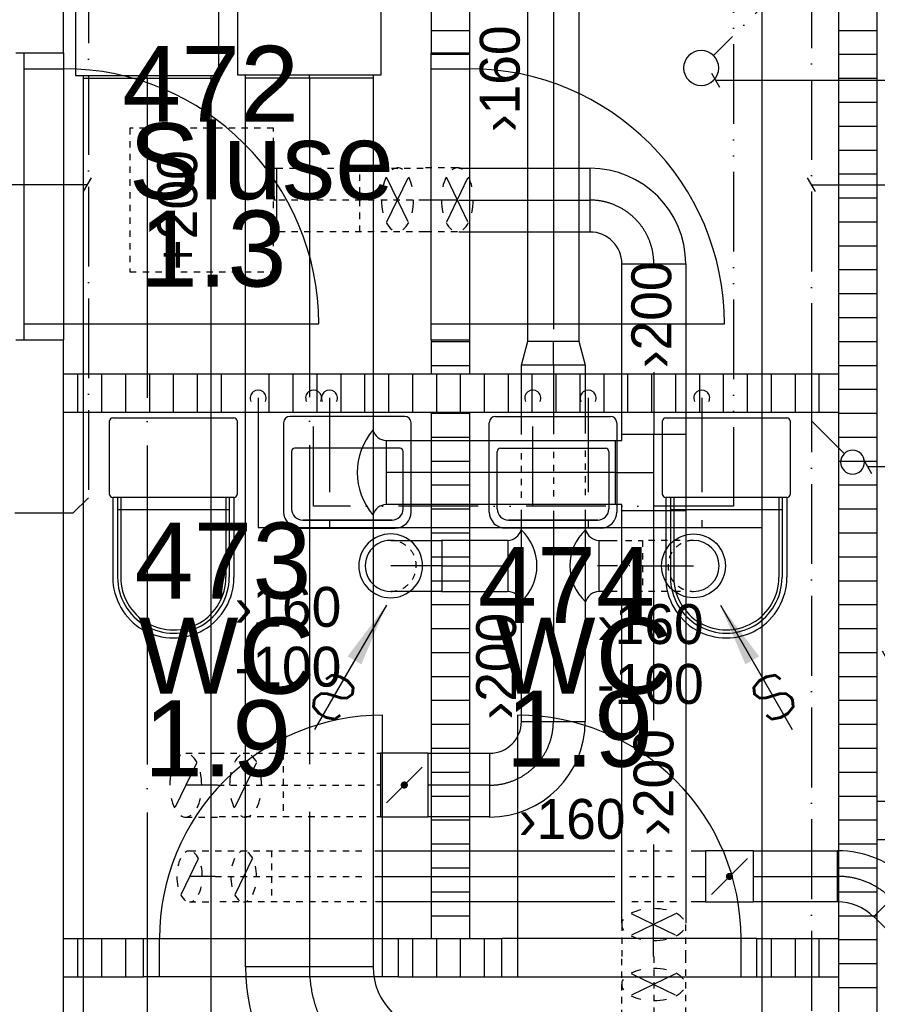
# Model space of a CAD drawing. Header units: millimetres. Extents: x 0 to 83130, y 0 to 53088.
# Tile 9 of 105: x 12517 to 15207, y 15097 to 18184. Entities that reach past the tile are written whole.
import ezdxf
from ezdxf.enums import TextEntityAlignment as Align

# ---------------------------------------------------------------- set-up
doc = ezdxf.new("R2010")
doc.units = ezdxf.units.MM
doc.header["$LTSCALE"] = 50
doc.header["$MEASUREMENT"] = 0
doc.header["$PDMODE"] = 1
for name, pattern in [('2V-CENT', [23, 20, -1.5, 0, -1.5]), ('V-GOMD', [0.8, 0.4, -0.4]), ('V-KV', [2, 1, 1]), ('V-SPV', [7, 5, -1, 0, -1]), ('V-VV', [8, 5, -1, 0, -1, 0, -1])]:
    doc.linetypes.add(name, pattern=pattern)
doc.layers.get('0').update_dxf_attribs({"linetype": 'CONTINUOUS'})
for name, color, linetype in [('20604A200D001$0$832 Rominfo', 7, 'CONTINUOUS'), ('20604A200D001$0$A12-HEL4', 251, 'CONTINUOUS'), ('20604A200D001$0$A24-HEL1', 251, 'CONTINUOUS'), ('20604A200D001$0$A24-HEL2', 251, 'CONTINUOUS'), ('20604A200D001$0$A24-SKR1', 251, 'CONTINUOUS'), ('V060-', 3, 'CONTINUOUS'), ('V061-', 1, 'CONTINUOUS'), ('V070-', 3, 'CONTINUOUS'), ('V071-', 1, 'CONTINUOUS'), ('V080-', 3, 'CONTINUOUS'), ('V090-', 2, 'CONTINUOUS'), ('V091-', 1, 'CONTINUOUS'), ('xref', 7, 'CONTINUOUS')]:
    doc.layers.add(name, color=color, linetype=linetype)
doc.styles.add('20604A200D001$0$Arial', font='arial.ttf', dxfattribs={"height": 238.125})
doc.styles.add('FISO', font='fiso')
doc.styles.add('ISO', font='ISO')
doc.styles.add('SIMPLEX', font='SIMPLEX')

# ---------------------------------------------------------------- blocks, each defined once
blk = doc.blocks.new('VUN')
at = {"color": 0}
blk.add_circle((0, 0), 0.5, dxfattribs=at)
blk = doc.blocks.new('V420', base_point=(455, 404.5))
blk.add_line((455, 404.5), (464, 404.5))
blk.add_solid([(455, 404.5), (459, 405), (459, 404)])
blk = doc.blocks.new('V421', base_point=(455.5, 404.5))
at = {"rotation": 180}
blk.add_blockref('V420', (464.5, 404.5), dxfattribs=at)
blk = doc.blocks.new('CBOJ90_PB', base_point=(86107, 31352))
at = {"color": 0, "linetype": 'ByBlock'}
blk.add_arc((86106, 31353), 1, 270, 360, dxfattribs=at)
blk = doc.blocks.new('KBOJ90_PB', base_point=(86107, 31352))
at = {"color": 0, "linetype": 'ByBlock'}
for p, q in [((86106.5, 31353), (86107.5, 31353)), ((86106, 31352.5), (86106, 31351.5))]:
    blk.add_line(p, q, dxfattribs=at)
for radius in [1.5, 0.5]:
    blk.add_arc((86106, 31353), radius, 270, 360, dxfattribs=at)
blk = doc.blocks.new('3BOJ90_PB', base_point=(86107, 31352))
for p in [(86107, 31353), (86106, 31352)]:
    blk.add_point(p)
at = {"color": 1, "linetype": '2V-CENT'}
blk.add_blockref('CBOJ90_PB', (86107, 31352), dxfattribs=at)
at = {"color": 0, "linetype": 'ByBlock'}
blk.add_blockref('KBOJ90_PB', (86107, 31352), dxfattribs=at)
at = {"style": 'ISO', "flags": 3}
blk.add_attdef('0', (86107, 31352), '', height=1, dxfattribs=at)
blk = doc.blocks.new('LD_P')
for p, q in [((-0.5, 0.5), (-0.5, -0.5)), ((0.5, 0.5), (-0.5, 0.5)), ((0.5, -0.5), (0.5, 0.5)), ((-0.5, -0.5), (0.5, -0.5))]:
    blk.add_line(p, q)
at = {"color": 1}
for p, q in [((-0.3, 0.5), (-0.3, 0.1)), ((0.1, 0.5), (0.1, 0.1)), ((-0.1, -0.5), (-0.1, -0.1)), ((0.3, -0.5), (0.3, -0.1))]:
    blk.add_line(p, q, dxfattribs=at)
blk = doc.blocks.new('C3A', base_point=(16246, 22590.5))
at = {"color": 0, "linetype": 'ByBlock'}
blk.add_line((16247, 22590.5), (16246, 22590.5), dxfattribs=at)
blk = doc.blocks.new('K3A', base_point=(16246, 22590.5))
at = {"color": 0, "linetype": 'ByBlock'}
for p, q in [((16246, 22591), (16247, 22591)), ((16247, 22591), (16247, 22590)), ((16247, 22590), (16246, 22590))]:
    blk.add_line(p, q, dxfattribs=at)
blk = doc.blocks.new('33A', base_point=(16246, 22590.5))
blk.add_point((16247, 22590.5))
at = {"color": 0, "linetype": 'ByBlock'}
blk.add_blockref('K3A', (16246, 22590.5), dxfattribs=at)
at = {"color": 1, "linetype": '2V-CENT'}
blk.add_blockref('C3A', (16246, 22590.5), dxfattribs=at)
at = {"style": 'SIMPLEX', "flags": 3}
blk.add_attdef('0', (16246, 22590.5), '', height=1, dxfattribs=at)
blk = doc.blocks.new('CBOJ45_P', base_point=(16236.061, 22619.837))
at = {"color": 0, "linetype": 'ByBlock'}
blk.add_arc((16235.44, 22621.337, 0.686), 1.5, 270, 315, dxfattribs=at)
blk = doc.blocks.new('KBOJ45_P', base_point=(16236.061, 22619.837))
at = {"color": 0, "linetype": 'ByBlock'}
for p, q in [((16236.147, 22620.63), (16236.854, 22619.923)), ((16235.44, 22619.337, 0.686), (16235.44, 22620.337, 0.686))]:
    blk.add_line(p, q, dxfattribs=at)
for radius in [1, 2]:
    blk.add_arc((16235.44, 22621.337, 0.686), radius, 270, 315, dxfattribs=at)
blk = doc.blocks.new('3BOJ45_P', base_point=(16236.061, 22619.837))
for p in [(16236.501, 22620.276), (16235.44, 22619.837)]:
    blk.add_point(p)
at = {"color": 0, "linetype": 'ByBlock'}
blk.add_blockref('KBOJ45_P', (16236.061, 22619.837), dxfattribs=at)
at = {"color": 1, "linetype": '2V-CENT'}
blk.add_blockref('CBOJ45_P', (16236.061, 22619.837), dxfattribs=at)
at = {"style": 'ISO', "flags": 3}
blk.add_attdef('0', (16236.061, 22619.837), '', height=1, dxfattribs=at)
blk = doc.blocks.new('CBOJ30_U', base_point=(16234, 22606))
at = {"color": 0, "linetype": 'ByBlock'}
blk.add_line((16233.5, 22606), (16234, 22606), dxfattribs=at)
blk = doc.blocks.new('FLCG30', base_point=(8, 3))
at = {"color": 1, "linetype": 'V-GOMD'}
blk.add_line((7.833, 2.654), (8.167, 3.346), dxfattribs=at)
blk = doc.blocks.new('KSP_P', base_point=(16239.5, 22597.5))
at = {"color": 0, "linetype": 'ByBlock'}
for p, q in [((16240, 22598), (16239, 22598)), ((16239, 22598), (16239, 22597)), ((16240, 22597), (16240, 22598)), ((16239, 22597), (16240, 22597))]:
    blk.add_line(p, q, dxfattribs=at)
blk = doc.blocks.new('2SP_P', base_point=(16239.5, 22597.5))
for p in [(16239, 22597.5), (16240, 22597.5)]:
    blk.add_point(p)
at = {"color": 0, "linetype": 'ByBlock'}
blk.add_blockref('KSP_P', (16239.5, 22597.5), dxfattribs=at)
at = {"style": 'SIMPLEX', "flags": 3}
blk.add_attdef('0', (16239.5, 22597.5), '', height=1, dxfattribs=at)
blk = doc.blocks.new('SPJALL', base_point=(16229, 22594))
at = {"color": 1}
blk.add_line((16228.625, 22593.625), (16229.375, 22594.375), dxfattribs=at)
at = {"color": 1, "const_width": 0.075}
blk.add_lwpolyline([(16229, 22594.0375, -1), (16229, 22593.9625, -1), (16229, 22594.0375, -1)], format="xyb", dxfattribs=at)
blk = doc.blocks.new('CCDIMF_200X160X75', base_point=(3095.5, 30301.1))
at = {"color": 0, "linetype": 'ByBlock'}
blk.add_line((3058, 30301.1), (3133, 30301.1), dxfattribs=at)
blk = doc.blocks.new('KCDIMF_200X160X75', base_point=(3095.5, 30301.1))
at = {"color": 0, "linetype": 'ByBlock'}
for p, q in [((3058, 30201.1), (3058, 30401.1)), ((3058, 30401.1), (3133, 30381.1)), ((3133, 30381.1), (3133, 30221.1)), ((3133, 30221.1), (3058, 30201.1))]:
    blk.add_line(p, q, dxfattribs=at)
blk = doc.blocks.new('3CDIMF_200X160X75', base_point=(3095.5, 30301.1))
for p in [(3058, 30301.1), (3133, 30301.1)]:
    blk.add_point(p)
at = {"color": 0, "linetype": 'ByBlock'}
blk.add_blockref('KCDIMF_200X160X75', (3095.5, 30301.1), dxfattribs=at)
at = {"color": 1, "linetype": '2V-CENT'}
blk.add_blockref('CCDIMF_200X160X75', (3095.5, 30301.1), dxfattribs=at)
at = {"style": 'SIMPLEX', "flags": 3}
blk.add_attdef('0', (3095.5, 30301.1), '', height=1, dxfattribs=at)
blk = doc.blocks.new('CIRC_P', base_point=(16254, 22587))
blk.add_circle((16254, 22587), 0.5)
blk = doc.blocks.new('CBOJ90_NB', base_point=(86107.402, 31352.24))
at = {"color": 0, "linetype": 'ByBlock'}
blk.add_line((86106.402, 31352.24), (86107.402, 31352.24), dxfattribs=at)
blk = doc.blocks.new('V422', base_point=(16230, 22585))
blk.add_blockref('V420', (16230, 22585))
at = {"style": 'SIMPLEX'}
blk.add_text('s', height=4, rotation=90, dxfattribs=at).set_placement((16238, 22585), align=Align.CENTER)
blk = doc.blocks.new('CTK_P', base_point=(16236.144, 22620.378))
at = {"color": 0, "linetype": 'ByBlock'}
for p, q in [((16236.144, 22620.978), (16236.144, 22620.378)), ((16235.544, 22620.378), (16236.744, 22620.378))]:
    blk.add_line(p, q, dxfattribs=at)
blk = doc.blocks.new('KTK_P', base_point=(16236.144, 22620.378))
at = {"color": 0, "linetype": 'ByBlock'}
for p, q in [((16235.544, 22620.878), (16235.644, 22620.878)), ((16235.544, 22619.878), (16235.544, 22620.878)), ((16235.644, 22620.978), (16236.644, 22620.978)), ((16235.644, 22620.878), (16235.644, 22620.978)), ((16236.644, 22620.978), (16236.644, 22620.878)), ((16236.644, 22620.878), (16236.744, 22620.878)), ((16236.744, 22620.878), (16236.744, 22619.878)), ((16236.744, 22619.878), (16235.544, 22619.878))]:
    blk.add_line(p, q, dxfattribs=at)
blk = doc.blocks.new('3TK_P', base_point=(16236.144, 22620.378))
for p in [(16236.144, 22620.978), (16235.544, 22620.378), (16236.744, 22620.378)]:
    blk.add_point(p)
at = {"color": 1, "linetype": '2V-CENT'}
blk.add_blockref('CTK_P', (16236.144, 22620.378), dxfattribs=at)
at = {"color": 0, "linetype": 'ByBlock'}
blk.add_blockref('KTK_P', (16236.144, 22620.378), dxfattribs=at)
at = {"style": 'ISO', "flags": 3}
blk.add_attdef('0', (16236.144, 22620.378), '', height=1, dxfattribs=at)
blk = doc.blocks.new('20604A200D001')
at = {"layer": '20604A200D001$0$A12-HEL4', "color": 7}
for points in [[(28124.5, 15749.3), (28124.5, 18623)], [(27974.5, 15749.3), (28124.5, 15749.3)], [(27974.5, 14849.3), (28124.5, 14849.3)], [(28124.5, 11683), (28124.5, 14849.3)]]:
    blk.add_lwpolyline(points, dxfattribs=at)
at = {"layer": '20604A200D001$0$A24-HEL1', "color": 7}
for points in [[(27999.5, 15749.3), (27999.5, 14849.3)], [(28124.5, 15749.3), (28124.5, 14849.3)], [(29277, 14849.3), (29277, 15749.3)], [(29397, 15749.3), (29397, 14849.3)], [(27999.5, 15699.3), (28124.5, 15699.3)], [(29277, 15699.3), (29397, 15699.3)], [(27999.5, 14899.3), (28124.5, 14899.3)], [(28124.5, 14899.3), (28924.5, 14899.3)], [(29277, 14899.3), (29397, 14899.3)], [(29397, 14899.3), (30197, 14899.3)], [(29194.5, 14609.5), (28834.5, 14609.5)], [(29479.5, 14609.5), (29839.5, 14609.5)], [(28814.5, 14589.5), (28814.5, 14309.5)], [(29214.5, 14309.5), (29214.5, 14589.5)], [(29459.5, 14309.5), (29459.5, 14589.5)], [(29859.5, 14589.5), (29859.5, 14309.5)], [(29179.5, 14509.5), (28849.5, 14509.5)], [(29494.5, 14509.5), (29824.5, 14509.5)], [(28839.5, 14499.5), (28839.5, 14319.5)], [(29189.5, 14319.5), (29189.5, 14499.5)], [(29484.5, 14319.5), (29484.5, 14499.5)], [(29834.5, 14499.5), (29834.5, 14319.5)], [(28864.5, 14259.5), (29164.5, 14259.5)], [(28874.5, 14284.5), (29154.5, 14284.5)], [(29154.5, 14284.5), (28874.5, 14284.5)], [(29809.5, 14259.5), (29509.5, 14259.5)], [(29799.5, 14284.5), (29519.5, 14284.5)], [(29519.5, 14284.5), (29799.5, 14284.5)], [(29125, 12973), (29125, 13673)], [(29549, 12973), (29549, 13673)], [(28375, 12973), (29175, 12973)], [(28425, 12853), (28425, 12973)], [(29125, 12853), (29125, 12973)], [(30299, 12973), (29499, 12973)], [(29549, 12853), (29549, 12973)], [(30249, 12853), (30249, 12973)], [(29175, 12853), (28375, 12853)], [(29499, 12853), (30299, 12853)]]:
    blk.add_lwpolyline(points, dxfattribs=at)
for centre, radius, start, end in [((28124.5, 14899.3), 800, 0, 90), ((29397, 14899.2), 800, 0.0002, 90), ((28834.5, 14589.5), 20, 90, 179.9865), ((29194.5, 14589.5), 20, 0.0135, 90), ((29479.5, 14589.5), 20, 90, 179.9959), ((29839.5, 14589.5), 20, 0.0041, 90), ((28849.5, 14499.5), 10, 90, 180.0052), ((29179.5, 14499.5), 10, 359.9948, 90), ((29494.5, 14499.5), 10, 90, 179.9865), ((29824.5, 14499.5), 10, 359.9948, 90), ((28864.5, 14309.5), 50, 180.0007, 270), ((28874.5, 14319.5), 35, 179.999, 270), ((29154.5, 14319.5), 35, 270, 0.001), ((29164.5, 14309.5), 50, 270, 359.9993), ((29509.5, 14309.5), 50, 180.0007, 270), ((29519.5, 14319.5), 35, 180.0044, 270), ((29799.5, 14319.5), 35, 270, 0.001), ((29809.5, 14309.5), 50, 270, 359.9993), ((29125, 12973), 700, 90, 180.0001), ((29549, 12973), 700, 359.9999, 90)]:
    blk.add_arc(centre, radius, start, end, dxfattribs=at)
at = {"layer": '20604A200D001$0$A24-HEL2', "color": 7}
for points in [[(30554.5, 18408), (30554.5, 12553)], [(30674.5, 18408), (30674.5, 12553)], [(29277, 17625.5), (29277, 15749.3)], [(29397, 17625.5), (29397, 15749.3)], [(29277, 15749.3), (29397, 15749.3)], [(29277, 14849.3), (29397, 14849.3)], [(29277, 14849.3), (29277, 14743)], [(29397, 14849.3), (29397, 14743)], [(28124.5, 14743), (30554.5, 14743)], [(28124.5, 14623), (30554.5, 14623)], [(28278.7, 14605), (28658.7, 14605)], [(29277, 14623), (29277, 12973)], [(29397, 14623), (29397, 12973)], [(30012.8, 14605), (30392.8, 14605)], [(28268.7, 14365), (28268.7, 14595)], [(28668.7, 14595), (28668.7, 14365)], [(30002.8, 14365), (30002.8, 14595)], [(30402.8, 14595), (30402.8, 14365)], [(28278.7, 14355), (28278.7, 14105)], [(28658.7, 14355), (28278.7, 14355)], [(28293.7, 14355), (28293.7, 14105)], [(28303.7, 14355), (28303.7, 14105)], [(28633.7, 14355), (28633.7, 14105)], [(28643.7, 14355), (28643.7, 14105)], [(28658.7, 14355), (28658.7, 14105)], [(30012.8, 14355), (30012.8, 14105)], [(30392.8, 14355), (30012.8, 14355)], [(30027.8, 14355), (30027.8, 14105)], [(30037.8, 14355), (30037.8, 14105)], [(30367.8, 14355), (30367.8, 14105)], [(30377.8, 14355), (30377.8, 14105)], [(30392.8, 14355), (30392.8, 14105)], [(28292.7, 14318), (28643.7, 14318)], [(30026.8, 14318), (30377.8, 14318)], [(30674.5, 13403), (31589.5, 13403)], [(30674.5, 13283), (31589.5, 13283)], [(28124.5, 12973), (28375, 12973)], [(28375, 12853), (28375, 12973)], [(29175, 12973), (29499, 12973)], [(29175, 12853), (29175, 12973)], [(29499, 12853), (29499, 12973)], [(30299, 12973), (30554.5, 12973)], [(30299, 12853), (30299, 12973)], [(28124.5, 12853), (28375, 12853)], [(29175, 12853), (29499, 12853)], [(30299, 12853), (30554.5, 12853)]]:
    blk.add_lwpolyline(points, dxfattribs=at)
for centre, radius, start, end in [((28278.7, 14595), 10, 90, 179.9865), ((28278.7, 14595), 10, 90, 179.9865), ((28658.7, 14595), 10, 359.9948, 90), ((30012.8, 14595), 10, 90, 180.0052), ((30012.8, 14595), 10, 90, 180.0052), ((30392.8, 14595), 10, 0.0135, 90), ((28278.7, 14365), 10, 180.0057, 270), ((28278.7, 14365), 10, 180.0057, 270), ((28658.7, 14365), 10, 270, 0.0129), ((28658.7, 14365), 10, 270, 0.0129), ((30012.8, 14365), 10, 179.9871, 270), ((30012.8, 14365), 10, 179.9871, 270), ((30392.8, 14365), 10, 270, 359.9943), ((30392.8, 14365), 10, 270, 359.9943), ((28468.7, 14105), 190, 179.9997, 0.0003), ((28468.7, 14105), 175, 179.9997, 0.0003), ((28468.7, 14105), 165, 179.9997, 0.0003), ((30202.8, 14105), 190, 179.9997, 0.0003), ((30202.8, 14105), 175, 179.9997, 0.0003), ((30202.8, 14105), 165, 179.9997, 0.0003)]:
    blk.add_arc(centre, radius, start, end, dxfattribs=at)
at = {"layer": '20604A200D001$0$A24-SKR1', "color": 7}
for points in [[(29277, 15819.4), (29397, 15819.4)], [(30554.5, 15819.4), (30674.5, 15819.4)], [(29277, 15744.4), (29397, 15744.4)], [(30554.5, 15744.4), (30674.5, 15744.4)], [(30554.5, 15669.4), (30674.5, 15669.4)], [(30554.5, 15594.4), (30674.5, 15594.4)], [(30554.5, 15519.4), (30674.5, 15519.4)], [(30554.5, 15444.4), (30674.5, 15444.4)], [(30554.5, 15369.4), (30674.5, 15369.4)], [(30554.5, 15294.4), (30674.5, 15294.4)], [(30554.5, 15219.4), (30674.5, 15219.4)], [(30554.5, 15144.4), (30674.5, 15144.4)], [(30554.5, 15069.4), (30674.5, 15069.4)], [(30554.5, 14994.4), (30674.5, 14994.4)], [(30554.5, 14919.4), (30674.5, 14919.4)], [(29277, 14844.4), (29397, 14844.4)], [(30554.5, 14844.4), (30674.5, 14844.4)], [(29277, 14769.4), (29397, 14769.4)], [(30554.5, 14769.4), (30674.5, 14769.4)], [(28169.5, 14623), (28169.5, 14743)], [(28244.5, 14623), (28244.5, 14743)], [(28319.5, 14623), (28319.5, 14743)], [(28394.5, 14623), (28394.5, 14743)], [(28469.5, 14623), (28469.5, 14743)], [(28544.5, 14623), (28544.5, 14743)], [(28619.5, 14623), (28619.5, 14743)], [(28694.5, 14623), (28694.5, 14743)], [(28769.5, 14623), (28769.5, 14743)], [(28844.5, 14623), (28844.5, 14743)], [(28919.5, 14623), (28919.5, 14743)], [(28994.5, 14623), (28994.5, 14743)], [(29069.5, 14623), (29069.5, 14743)], [(29144.5, 14623), (29144.5, 14743)], [(29219.5, 14623), (29219.5, 14743)], [(29294.5, 14623), (29294.5, 14743)], [(29369.5, 14623), (29369.5, 14743)], [(29444.5, 14623), (29444.5, 14743)], [(29519.5, 14623), (29519.5, 14743)], [(29594.5, 14623), (29594.5, 14743)], [(29669.5, 14623), (29669.5, 14743)], [(29744.5, 14623), (29744.5, 14743)], [(29819.5, 14623), (29819.5, 14743)], [(29894.5, 14623), (29894.5, 14743)], [(29969.5, 14623), (29969.5, 14743)], [(30044.5, 14623), (30044.5, 14743)], [(30119.5, 14623), (30119.5, 14743)], [(30194.5, 14623), (30194.5, 14743)], [(30269.5, 14623), (30269.5, 14743)], [(30344.5, 14623), (30344.5, 14743)], [(30419.5, 14623), (30419.5, 14743)], [(30494.5, 14623), (30494.5, 14743)], [(30554.5, 14694.4), (30674.5, 14694.4)], [(29277, 14619.4), (29397, 14619.4)], [(30554.5, 14619.4), (30674.5, 14619.4)], [(29277, 14544.4), (29397, 14544.4)], [(30554.5, 14544.4), (30674.5, 14544.4)], [(29277, 14469.4), (29397, 14469.4)], [(30554.5, 14469.4), (30674.5, 14469.4)], [(29277, 14394.4), (29397, 14394.4)], [(30554.5, 14394.4), (30674.5, 14394.4)], [(29277, 14319.4), (29397, 14319.4)], [(30554.5, 14319.4), (30674.5, 14319.4)], [(29277, 14244.4), (29397, 14244.4)], [(30554.5, 14244.4), (30674.5, 14244.4)], [(29277, 14169.4), (29397, 14169.4)], [(30554.5, 14169.4), (30674.5, 14169.4)], [(29277, 14094.4), (29397, 14094.4)], [(30554.5, 14094.4), (30674.5, 14094.4)], [(29277, 14019.4), (29397, 14019.4)], [(30554.5, 14019.4), (30674.5, 14019.4)], [(29277, 13944.4), (29397, 13944.4)], [(30554.5, 13944.4), (30674.5, 13944.4)], [(29277, 13869.4), (29397, 13869.4)], [(30554.5, 13869.4), (30674.5, 13869.4)], [(29277, 13794.4), (29397, 13794.4)], [(30554.5, 13794.4), (30674.5, 13794.4)], [(29277, 13719.4), (29397, 13719.4)], [(30554.5, 13719.4), (30674.5, 13719.4)], [(29277, 13644.4), (29397, 13644.4)], [(30554.5, 13644.4), (30674.5, 13644.4)], [(29277, 13569.4), (29397, 13569.4)], [(30554.5, 13569.4), (30674.5, 13569.4)], [(29277, 13494.4), (29397, 13494.4)], [(30554.5, 13494.4), (30674.5, 13494.4)], [(29277, 13419.4), (29397, 13419.4)], [(30554.5, 13419.4), (30674.5, 13419.4)], [(29277, 13344.4), (29397, 13344.4)], [(30554.5, 13344.4), (30674.5, 13344.4)], [(29277, 13269.4), (29397, 13269.4)], [(30554.5, 13269.4), (30674.5, 13269.4)], [(29277, 13194.4), (29397, 13194.4)], [(30554.5, 13194.4), (30674.5, 13194.4)], [(29277, 13119.4), (29397, 13119.4)], [(30554.5, 13119.4), (30674.5, 13119.4)], [(29277, 13044.4), (29397, 13044.4)], [(30554.5, 13044.4), (30674.5, 13044.4)], [(28169.5, 12853), (28169.5, 12973)], [(28244.5, 12853), (28244.5, 12973)], [(28319.5, 12853), (28319.5, 12973)], [(29219.5, 12853), (29219.5, 12973)], [(29294.5, 12853), (29294.5, 12973)], [(29369.5, 12853), (29369.5, 12973)], [(29444.5, 12853), (29444.5, 12973)], [(30344.5, 12853), (30344.5, 12973)], [(30419.5, 12853), (30419.5, 12973)], [(30494.5, 12853), (30494.5, 12973)], [(30554.5, 12969.4), (30674.5, 12969.4)], [(30554.5, 12894.4), (30674.5, 12894.4)], [(30554.5, 12819.4), (30674.5, 12819.4)]]:
    blk.add_lwpolyline(points, dxfattribs=at)
at = {"layer": '20604A200D001$0$832 Rominfo', "color": 7, "style": '20604A200D001$0$Arial'}
for s, p in [('472', (28308.1, 15532.8)), ('Sluse', (28328.9, 15290.3)), ('1.3', (28361, 15016.5)), ('473', (28346.7, 14038.5)), ('474', (29424.2, 13962)), ('WC', (28358.9, 13740.3)), ('WC', (29478.9, 13740.3)), ('1.9', (29511, 13511.5)), ('1.9', (28376, 13481.5))]:
    blk.add_text(s, height=238.12, dxfattribs=at).set_placement(p)

msp = doc.modelspace()

# ---------------------------------------------------------------- linework, layer by layer
at = {"layer": 'V060-', "linetype": 'Continuous'}
for p, q in [((14111, 17175), (14111, 19363.26)), ((14271, 19363.26), (14271, 17175)), ((12717.07, 14755.29), (12717.07, 17998.68)), ((13117.07, 17998.68), (13117.07, 14755.29)), ((13225.71, 15214.29), (13225.71, 18000.44)), ((13625.71, 18000.44), (13625.71, 15214.29)), ((13894.11, 17718), (14306, 17718)), ((14306, 17518), (13894.11, 17518)), ((14406, 16884), (14406, 17418.31)), ((14606, 17418.31), (14606, 16884)), ((14091, 16883.18), (14091, 17101.81)), ((14291, 17101.81), (14291, 16885.97)), ((13666.65, 16864.19), (14386.18, 16864.19)), ((14386.18, 16664.19), (13666.65, 16664.19)), ((14091, 15984), (14091, 16647.04)), ((14291, 16647.04), (14291, 15984)), ((14406, 15351.26), (14406, 16644)), ((14606, 16644), (14606, 15351.26)), ((13680.83, 16551.47), (13840.83, 16551.47)), ((14047.9, 16551.47), (13840.39, 16551.47)), ((13840.83, 16551.47), (13840.83, 16391.47)), ((14332.2, 16551.47), (14390.61, 16551.47)), ((13840.83, 16391.47), (13680.83, 16391.47)), ((13840.39, 16391.47), (14046.72, 16391.47)), ((14390.61, 16391.47), (14333.38, 16391.47)), ((13636.95, 15884.53), (13648.46, 15884.53)), ((13798.46, 15884.53), (13991.57, 15884.53)), ((13648.46, 15684.53), (13636.95, 15684.53)), ((13991.57, 15684.53), (13798.46, 15684.53)), ((13630.75, 15578, 109), (14383.47, 15578, 109)), ((14622.67, 15578, 109), (14668.16, 15578, 109)), ((14818.16, 15578, 109), (15082, 15578, 109)), ((14383.47, 15418, 109), (13632.98, 15418, 109)), ((14668.16, 15418, 109), (14622.67, 15418, 109)), ((15082, 15418, 109), (14818.16, 15418, 109)), ((15407.73, 15159.73, 109.83), (15195.59, 15371.86, 109.83))]:
    msp.add_line(p, q, dxfattribs=at)
at = {"layer": 'V060-', "color": 1, "linetype": '2V-CENT'}
for p, q in [((14191, 19363.26), (14191, 17175)), ((12917.07, 17998.68), (12917.07, 14755.29)), ((13425.71, 18000.44), (13425.71, 15214.29)), ((13894.11, 17618), (14306, 17618)), ((14191, 17101.81), (14191, 16884.57)), ((14506, 17079.12), (14506, 16884)), ((14386.18, 16764.19), (13666.65, 16764.19)), ((14191, 16644.24), (14191, 15984)), ((14506, 15987.44), (14506, 16644)), ((13840.39, 16471.47), (14050.26, 16471.47)), ((14392.01, 16471.47), (14329.84, 16471.47)), ((13648.46, 15784.53), (13636.95, 15784.53)), ((13991.57, 15784.53), (13798.46, 15784.53)), ((14506, 15351.26), (14506, 15597.89)), ((13630.75, 15498, 109), (14383.47, 15498, 109)), ((14626.5, 15498, 109), (14668.16, 15498, 109)), ((14818.16, 15498, 109), (15082, 15498, 109))]:
    msp.add_line(p, q, dxfattribs=at)
at = {"layer": 'V060-', "color": 1, "linetype": 'V-GOMD'}
for p, q in [((13322.98, 17718.2), (13789.47, 17718.2)), ((13584, 17518.72), (13584, 17718.72)), ((13889.83, 17718.72), (13789.83, 17718.72)), ((13789.47, 17618.2), (13322.98, 17618.2)), ((13789.47, 17518.2), (13322.98, 17518.2)), ((13889.83, 17518.72), (13789.83, 17518.72)), ((14091, 16684.76), (14091, 16831.48)), ((14191, 16828.68), (14191, 16683.37)), ((14291, 16832.87), (14291, 16680.57)), ((14417.17, 16551.47), (14471.01, 16551.47)), ((14470.57, 16551.47), (14470.57, 16391.47)), ((14589.13, 16551.47), (14470.57, 16551.47)), ((14471.01, 16471.47), (14428.36, 16471.47)), ((14471.01, 16391.47), (14431.15, 16391.47)), ((14589.57, 16391.47), (14471.01, 16391.47)), ((13038.01, 15884), (13138.01, 15884)), ((13138.37, 15884.53), (13602.42, 15884.53)), ((13343.83, 15884), (13343.83, 15684)), ((13138.37, 15784.53), (13602.42, 15784.53)), ((13038.01, 15684), (13138.01, 15684)), ((13602.42, 15684.53), (13138.37, 15684.53)), ((13050, 15578, 109), (13130, 15578, 109)), ((13130.22, 15578, 109), (13606.27, 15578, 109)), ((13307.23, 15578, 109), (13307.23, 15418, 109)), ((14423.66, 15578, 109), (14574.83, 15578, 109)), ((13130.22, 15498, 109), (13607.01, 15498, 109)), ((14429.4, 15498, 109), (14574.83, 15498, 109)), ((13050, 15418, 109), (13130, 15418, 109)), ((13604.79, 15418, 109), (13130.22, 15418, 109)), ((14576.74, 15418, 109), (14431.31, 15418, 109)), ((14405.28, 15346.98), (14405.28, 15246.98)), ((14605.28, 15346.98), (14605.28, 15246.98)), ((14405.8, 14780.13), (14405.8, 15246.62)), ((14505.8, 15246.62), (14505.8, 14780.13)), ((14605.8, 15246.62), (14605.8, 14780.13))]:
    msp.add_line(p, q, dxfattribs=at)
at = {"layer": 'V060-'}
for p, q in [((13666.65, 16864.19), (13666.65, 16664.19)), ((14048.62, 16551.47), (14048.62, 16391.47)), ((14333.38, 16551.47), (14333.38, 16391.47))]:
    msp.add_line(p, q, dxfattribs=at)
at = {"layer": 'V060-', "color": 1, "linetype": 'ByBlock'}
for centre, radius, start, end in [((13702.08, 17692.17), 26.55, 90, 129.63927), ((13704.36, 17697.52), 21.33, 50.36073, 96.13881), ((13889.83, 17692.17), 26.55, 90, 129.63927), ((13892.11, 17697.52), 21.33, 50.36073, 96.13881), ((13777.49, 17634.05), 123.84, 153.43495, 168.29908), ((13626.67, 17634.05), 123.84, 11.70092, 26.56505), ((13965.24, 17634.05), 123.84, 153.43495, 168.29908), ((13814.42, 17634.05), 123.84, 11.70092, 26.56505), ((13851.5, 17618.72), 199.42, 180, 191.70092), ((13552.66, 17618.72), 199.42, 348.29908, 360), ((14039.25, 17618.72), 199.42, 180, 191.70092), ((13740.41, 17618.72), 199.42, 348.29908, 360), ((13730.95, 17580.13), 71.81, 206.56505, 230.36073), ((13673.2, 17580.13), 71.81, 309.63927, 333.43495), ((13918.7, 17580.13), 71.81, 206.56505, 230.36073), ((13860.95, 17580.13), 71.81, 309.63927, 333.43495), ((13066.89, 15822.6), 71.81, 129.63927, 153.43495), ((13009.14, 15822.6), 71.81, 26.56505, 50.36073), ((13254.64, 15822.6), 71.81, 129.63927, 153.43495), ((13196.89, 15822.6), 71.81, 26.56505, 50.36073), ((13187.43, 15784), 199.42, 168.29908, 180), ((12888.59, 15784), 199.42, 0, 11.70092), ((13375.18, 15784), 199.42, 168.29908, 180), ((13076.34, 15784), 199.42, 0, 11.70092), ((13113.42, 15768.67), 123.84, 191.70092, 206.56505), ((12962.6, 15768.67), 123.84, 333.43495, 348.29908), ((13301.17, 15768.67), 123.84, 191.70092, 206.56505), ((13150.35, 15768.67), 123.84, 333.43495, 348.29908), ((13035.73, 15705.21), 21.33, 230.36073, 276.13881), ((13038.01, 15710.55), 26.55, 270, 309.63927), ((13223.48, 15705.21), 21.33, 230.36073, 276.13881), ((13225.76, 15710.55), 26.55, 270, 309.63927), ((13050, 15556.76, 109), 21.24, 90, 129.63927), ((13026.9, 15528.88, 109), 57.45, 26.56505, 50.36073), ((13219.65, 15556.76, 109), 21.24, 90, 129.63927), ((13196.55, 15528.88, 109), 57.45, 26.56505, 50.36073), ((13110.33, 15510.26, 109), 99.07, 153.43495, 168.29908), ((12930.46, 15498, 109), 159.54, 360, 371.70092), ((13279.97, 15510.26, 109), 99.07, 153.43495, 168.29908), ((13100.11, 15498, 109), 159.54, 360, 371.70092), ((13169.54, 15498, 109), 159.54, 180, 191.70092), ((13339.18, 15498, 109), 159.54, 180, 191.70092), ((12989.67, 15485.74, 109), 99.07, 333.43495, 348.29908), ((13159.32, 15485.74, 109), 99.07, 333.43495, 348.29908), ((13076.03, 15468.59, 109), 60.73, 206.56505, 230.36073), ((13245.68, 15468.59, 109), 60.73, 206.56505, 230.36073), ((13050, 15439.24, 109), 21.24, 270, 309.63927), ((13219.65, 15439.24, 109), 21.24, 270, 309.63927), ((14489.95, 15271.57), 123.84, 101.70092, 116.56505), ((14505.28, 15197.56), 199.42, 78.29908, 90), ((14543.87, 15318.1), 71.81, 39.63927, 63.43495), ((14426.48, 15349.26), 21.33, 140.36073, 186.13881), ((14431.83, 15346.98), 26.55, 180, 219.63927), ((14489.95, 15422.39), 123.84, 243.43495, 258.29908), ((14543.87, 15375.85), 71.81, 296.56505, 320.36073), ((14505.28, 15496.4), 199.42, 270, 281.70092), ((14489.95, 15083.82), 123.84, 101.70092, 116.56505), ((14505.28, 15009.81), 199.42, 78.29908, 90), ((14543.87, 15130.35), 71.81, 39.63927, 63.43495), ((14426.48, 15161.51), 21.33, 140.36073, 186.13881), ((14431.83, 15159.23), 26.55, 180, 219.63927), ((14489.95, 15234.64), 123.84, 243.43495, 258.29908), ((14543.87, 15188.1), 71.81, 296.56505, 320.36073), ((14505.28, 15308.65), 199.42, 270, 281.70092)]:
    msp.add_arc(centre, radius, start, end, dxfattribs=at)
at = {"layer": 'V060-'}
for centre, radius, start, end in [((13778.55, 16764.19), 202.82, 139.11478, 220.88522), ((13669.44, 16910.3), 46.2, 196.8079, 266.53208), ((13669.44, 16618.08), 46.2, 93.46792, 163.1921), ((14045.82, 16597.58), 46.2, 273.46792, 343.1921), ((13986.33, 16471.47), 153.2, 312.61046, 407.38954), ((14395.67, 16471.47), 153.2, 132.61046, 227.38954), ((14336.18, 16597.58), 46.2, 196.8079, 266.53208), ((14045.82, 16345.36), 46.2, 16.8079, 86.53208), ((14336.18, 16345.36), 46.2, 93.46792, 163.1921)]:
    msp.add_arc(centre, radius, start, end, dxfattribs=at)
at = {"layer": 'V060-', "linetype": 'Continuous'}
for centre, start, end in [((13680.83, 16471.47), 90.00007, 270.00007), ((14630.57, 16471.47), 269.99993, 449.99993)]:
    msp.add_arc(centre, 80, start, end, dxfattribs=at)
at = {"layer": 'V060-', "linetype": 'V-GOMD'}
msp.add_arc((13680.83, 16471.47), 80, 270.00007, 450.00007, dxfattribs=at)
at = {"layer": 'V060-', "color": 1, "linetype": 'V-GOMD'}
msp.add_arc((14630.57, 16471.47), 80, 89.99993, 269.99993, dxfattribs=at)
at = {"layer": 'V070-', "color": 1, "linetype": 'V-GOMD'}
for p, q in [((13312.98, 17843.2), (12862.98, 17843.2)), ((12862.98, 17843.2), (12862.98, 17393.2)), ((13312.98, 17393.2), (13312.98, 17843.2)), ((12862.98, 17393.2), (13312.98, 17393.2))]:
    msp.add_line(p, q, dxfattribs=at)
at = {"layer": 'V080-', "linetype": 'V-VV'}
for p, q in [((14755.6, 19707.83), (14755.6, 16658.42)), ((13439.04, 16658.42), (13439.04, 16997.74)), ((14126.3, 16658.42), (14126.3, 16997.74)), ((14755.6, 16658.42), (13439.04, 16658.42))]:
    msp.add_line(p, q, dxfattribs=at)
at = {"layer": 'V080-', "linetype": 'V-KV'}
for p, q in [((14844.61, 19707.83), (14844.61, 13563.76)), ((13265.15, 16997.74), (13265.15, 16592.21)), ((13488.72, 16997.74), (13488.72, 16702.17)), ((14300.18, 16997.74), (14300.18, 16702.17)), ((14656.23, 16997.74), (14656.23, 16702.17)), ((13488.72, 16614.67), (13488.72, 16592.21)), ((14300.18, 16614.67), (14300.18, 16592.21)), ((14656.23, 16614.67), (14656.23, 16592.21)), ((13265.15, 16592.21), (14846.68, 16592.21))]:
    msp.add_line(p, q, dxfattribs=at)
at = {"layer": 'V080-', "color": 1}
for centre in [(13265.15, 16997.74), (13439.04, 16997.74), (13488.72, 16997.74), (14126.3, 16997.74), (14300.18, 16997.74), (14656.23, 16997.74)]:
    msp.add_arc(centre, 25, 334.11436, 565.88564, dxfattribs=at)
at = {"layer": 'V090-', "linetype": 'V-SPV'}
for p, q in [((15000.8, 20095.26), (15000.8, 17077.47)), ((12732.79, 19760.32), (12732.79, 16684.89)), ((15000.8, 18378.73), (14693.37, 18071.3)), ((15000.8, 17077.47), (15000.8, 7810.67)), ((15000.8, 16926.07), (15103.29, 16823.59)), ((12732.79, 16684.89), (12684.17, 16636.27)), ((12684.17, 16636.27), (12501.82, 16636.27))]:
    msp.add_line(p, q, dxfattribs=at)
at = {"layer": 'V091-'}
for p, q in [((14687.08, 18015.39), (14712.08, 17972.09)), ((14699.58, 17993.74), (15418.79, 17993.74)), ((12741.6, 17687.76), (12716.6, 17644.46)), ((14986.78, 17687.76), (15011.78, 17644.46)), ((12729.1, 17666.11), (12393.43, 17666.11)), ((14999.28, 17666.11), (15431.46, 17666.11)), ((15164.01, 16804.61), (15189.01, 16761.31)), ((15176.51, 16782.96), (15503.29, 16782.96))]:
    msp.add_line(p, q, dxfattribs=at)

# ---------------------------------------------------------------- block references
at = {"layer": 'V060-'}
for name, p, xscale, yscale, zscale, rotation in [('LD_P', (12917.07, 18608.68), 1200, 450, 1200, 270), ('LD_P', (13425.71, 18610.44), 1200, 450, 1200, 270), ('FLCG30', (13038.01, 15784), 200, 200, 200, 180), ('FLCG30', (13225.76, 15784), 200, 200, 200, 180), ('SPJALL', (13723.46, 15784.53), 150, 150, 150, 180), ('FLCG30', (13050, 15498, 109), 160, 160, 160, 180), ('FLCG30', (13219.65, 15498, 109), 160, 160, 160, 180), ('FLCG30', (14505.28, 15346.98), 200, 200, 200, 90), ('FLCG30', (14505.28, 15346.98), -200, 200, 200, 90), ('FLCG30', (14505.28, 15159.23), 200, 200, 200, 90), ('FLCG30', (14505.28, 15159.23), -200, 200, 200, 90)]:
    msp.add_blockref(name, p, dxfattribs=dict(at, xscale=xscale, yscale=yscale, zscale=zscale, rotation=rotation))
at = {"layer": 'V060-', "linetype": 'Continuous'}
for name, p, xscale, yscale, zscale, rotation in [('33A', (12917.07, 18008.68), 10, 400, 10, 270), ('33A', (13425.71, 18010.44), 10, 400, 10, 270), ('3BOJ90_PB', (14506, 17618), 200.0000000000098, 200.0000000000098, 200.0000000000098, 90), ('3TK_P', (14506, 16764), 200, 200, 200, 90), ('2SP_P', (13723.46, 15784.53), 150, 200, 150, 180), ('3BOJ45_P', (15181.71, 15498.29, 109), 160, 160, 160, 135), ('3BOJ90_PB', (13425.71, 14814.29), 400, 400, 400, 270)]:
    msp.add_blockref(name, p, dxfattribs=dict(at, xscale=xscale, yscale=yscale, zscale=zscale, rotation=rotation))
at = {"layer": 'V060-'}
for name, p, xscale, yscale, zscale in [('FLCG30', (13702.08, 17618.72), 200, 200, 200), ('FLCG30', (13702.08, 17618.72), -200, 200, 200), ('FLCG30', (13889.83, 17618.72), 200, 200, 200), ('FLCG30', (13889.83, 17618.72), -200, 200, 200), ('SPJALL', (14743.16, 15498, 109), 150, 150, 150)]:
    msp.add_blockref(name, p, dxfattribs=dict(at, xscale=xscale, yscale=yscale, zscale=zscale))
at = {"layer": 'V060-', "color": 1, "linetype": 'V-GOMD'}
for name, p, xscale, yscale, zscale in [('CBOJ30_U', (13889.83, 17618.72), 200, 200, 200), ('CBOJ90_NB', (14630.57, 16471.47), 160.0000000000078, 160.0000000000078, 160.0000000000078)]:
    msp.add_blockref(name, p, dxfattribs=dict(at, xscale=xscale, yscale=yscale, zscale=zscale))
at = {"layer": 'V060-', "linetype": 'Continuous', "rotation": 90}
msp.add_blockref('3CDIMF_200X160X75', (14191, 17138), dxfattribs=at)
at = {"layer": 'V060-', "color": 1, "linetype": '2V-CENT', "xscale": -160.0000000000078, "yscale": 160.0000000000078, "zscale": 160.0000000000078}
msp.add_blockref('CBOJ90_NB', (13680.83, 16471.47), dxfattribs=at)
at = {"layer": 'V060-', "linetype": 'Continuous'}
for name, p, xscale, yscale, zscale in [('3BOJ90_PB', (14191, 15784), 200, 200, 200), ('2SP_P', (14743.16, 15498, 109), 150, 160.0000000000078, 150)]:
    msp.add_blockref(name, p, dxfattribs=dict(at, xscale=xscale, yscale=yscale, zscale=zscale))
at = {"layer": 'V060-', "color": 1, "linetype": 'V-GOMD'}
for p, xscale, yscale, zscale, rotation in [((13038.01, 15784), 200, 200, 200, 180), ((13050, 15498, 109), 160.0000000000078, 160.0000000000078, 160.0000000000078, 180), ((14505.28, 15346.98), 200, 200, 200, 90)]:
    msp.add_blockref('CBOJ30_U', p, dxfattribs=dict(at, xscale=xscale, yscale=yscale, zscale=zscale, rotation=rotation))
at = {"layer": 'V070-', "color": 1, "linetype": 'V-GOMD', "xscale": 10, "yscale": 200, "zscale": 10}
msp.add_blockref('33A', (13312.98, 17618.2), dxfattribs=at)
at = {"layer": 'V070-', "yscale": 200, "zscale": 200}
for p, xscale in [((13680.83, 16471.47), -200), ((14630.57, 16471.47), 200)]:
    msp.add_blockref('CIRC_P', p, dxfattribs=dict(at, xscale=xscale))
at = {"layer": 'V070-', "yscale": 50, "zscale": 50}
for name, p, xscale, rotation in [('V422', (13667.31, 16348.62), -50, 59.99999999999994), ('V422', (14714.69, 16348.62), 50, 300.0000000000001), ('V421', (15447, 15814.93), 50, 120)]:
    msp.add_blockref(name, p, dxfattribs=dict(at, xscale=xscale, rotation=rotation))
at = {"layer": 'V090-', "color": 1, "xscale": -110, "yscale": 110, "zscale": 110}
msp.add_blockref('VUN', (14654.48, 18032.41), dxfattribs=at)
at = {"layer": 'V090-', "color": 1, "xscale": -75, "yscale": 75, "zscale": 75, "rotation": 90}
msp.add_blockref('VUN', (15129.43, 16796.58), dxfattribs=at)
at = {"layer": 'xref'}
msp.add_blockref('20604A200D001', (-15469.5, 2330.58), dxfattribs=at)

# ---------------------------------------------------------------- texts
at = {"layer": 'V061-', "color": 1, "style": 'FISO'}
for s, p in [('›160', (14085.23, 17831.03)), ('›200', (14560.61, 17091.16)), ('›200', (14073.93, 15989.78)), ('›200', (14567.4, 15625.01))]:
    msp.add_text(s, height=125, rotation=90, dxfattribs=at).set_placement(p)
msp.add_text('›160', height=125, dxfattribs=at).set_placement((14082.57, 15615.7))
at = {"layer": 'V071-', "color": 1, "style": 'FISO'}
msp.add_text('+200', height=125, rotation=90, dxfattribs=at).set_placement((13073.79, 17397.8))
for s, p in [('›160', (13191.34, 16280.48)), ('›160', (14327.78, 16226.42)), ('-100', (13191.34, 16092.98)), ('-100', (14327.78, 16038.92))]:
    msp.add_text(s, height=125, dxfattribs=at).set_placement(p)

doc.saveas('drawing.dxf')
